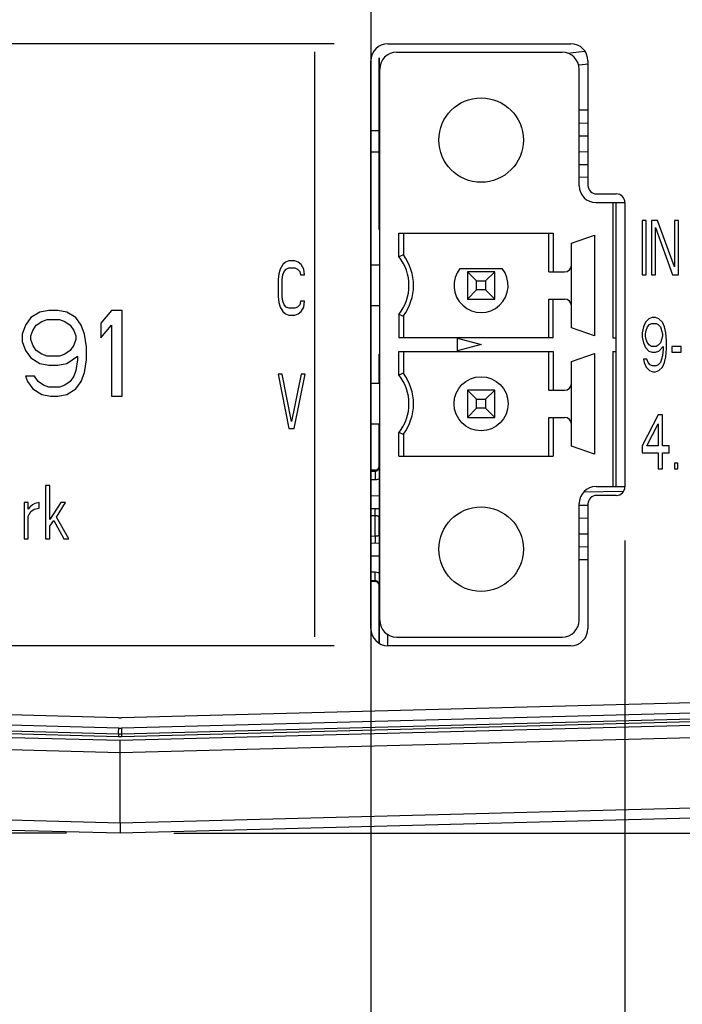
# Model space of a CAD drawing. Header units: inches. Extents: x 0 to 34, y 0 to 22.
# Tile 11 of 50: x 6.157 to 6.929, y 9.747 to 10.893. Entities that reach past the tile are written whole.
import ezdxf

# ---------------------------------------------------------------- set-up
doc = ezdxf.new("R2010")
doc.units = ezdxf.units.IN
doc.header["$LTSCALE"] = 1.87
doc.header["$MEASUREMENT"] = 0
doc.layers.get('0').update_dxf_attribs({"linetype": 'CONTINUOUS'})
doc.layers.add('02___PRT_ALL_AXES', color=7, linetype='CONTINUOUS')
doc.layers.add('DIMENSIONS', color=7, linetype='CONTINUOUS')
doc.styles.get("Standard").update_dxf_attribs({"font": 'txt', "width": 0.8})
doc.dimstyles.new('DIMSTYLE_1', dxfattribs={"dimtxt": 0.125, "dimasz": 0.1875, "dimexe": 0.18, "dimexo": 0.0625, "dimgap": 0.09, "dimtad": 0, "dimtih": 1, "dimtoh": 1, "dimdec": 3, "dimzin": 4, "dimdsep": 46, "dimtxsty": 'STANDARD', "dimblk": '_FILLED', "dimblk1": '_FILLED', "dimblk2": '_FILLED', "dimcen": 0.09, "dimadec": 0, "dimazin": 0, "dimtp": 0.01, "dimtm": 0.01, "dimtfac": 1, "dimtdec": 3, "dimtofl": 0, "dimtmove": 0, "dimatfit": 3, "dimldrblk": '_FILLED', "dimfxl": 1, "dimtolj": 1, "dimtzin": 4, "dimarcsym": 0})

# ---------------------------------------------------------------- blocks, each defined once
blk = doc.blocks.new('_FILLED')
at = {"color": 0, "linetype": 'BYBLOCK'}
blk.add_solid([(0, 0), (-1, 0.1667), (-1, -0.1667)], dxfattribs=at)
blk = doc.blocks.new('*D0')
at = {"layer": 'DIMENSIONS', "color": 2, "linetype": 'CONTINUOUS'}
for p, q in [((6.3515, 13.4114), (10.5836, 13.4114)), ((10.4586, 13.4114), (10.4586, 11.6375)), ((10.4586, 9.946), (10.4586, 11.3875)), ((6.3365, 9.946), (10.5836, 9.946))]:
    blk.add_line(p, q, dxfattribs=at)
at = {"layer": 'DIMENSIONS', "color": 2, "linetype": 'CONTINUOUS', "xscale": 0.1875, "yscale": 0.1875, "zscale": 0.1875}
for p, rotation in [((10.4586, 13.4114), 90), ((10.4586, 9.946), 270)]:
    blk.add_blockref('_FILLED', p, dxfattribs=dict(at, rotation=rotation))
at = {"layer": 'DIMENSIONS', "color": 2, "linetype": 'CONTINUOUS', "width": 0.8}
for s, p in [('[', (10.4211, 11.45)), (']', (11.0211, 11.45)), ('3.465', (9.7961, 11.45)), ('88.02', (10.5211, 11.45))]:
    blk.add_text(s, height=0.125, dxfattribs=at).set_placement(p)
blk = doc.blocks.new('*D1')
at = {"layer": 'DIMENSIONS', "color": 2, "linetype": 'CONTINUOUS'}
for p, q in [((5.0894, 10.02), (5.0894, 7.2187)), ((7.4586, 10.02), (7.4586, 7.2187)), ((5.0894, 7.3437), (5.549, 7.3437)), ((7.4586, 7.3437), (6.999, 7.3437))]:
    blk.add_line(p, q, dxfattribs=at)
at = {"layer": 'DIMENSIONS', "color": 2, "linetype": 'CONTINUOUS', "xscale": 0.1875, "yscale": 0.1875, "zscale": 0.1875, "rotation": 180}
blk.add_blockref('_FILLED', (5.0894, 7.3437), dxfattribs=at)
at = {"layer": 'DIMENSIONS', "color": 2, "linetype": 'CONTINUOUS', "xscale": 0.1875, "yscale": 0.1875, "zscale": 0.1875}
blk.add_blockref('_FILLED', (7.4586, 7.3437), dxfattribs=at)
at = {"layer": 'DIMENSIONS', "color": 2, "linetype": 'CONTINUOUS', "width": 0.8}
for s, p in [('2.369', (5.6115, 7.2812)), ('[', (6.2365, 7.2812)), ('60.18', (6.3365, 7.2812)), (']', (6.8365, 7.2812))]:
    blk.add_text(s, height=0.125, dxfattribs=at).set_placement(p)
blk = doc.blocks.new('*D2')
at = {"layer": 'DIMENSIONS', "color": 2, "linetype": 'CONTINUOUS'}
for p, q in [((8.2086, 10.9034), (8.2086, 11.2634)), ((7.1885, 10.9034), (8.3336, 10.9034)), ((6.3365, 9.946), (8.3336, 9.946)), ((8.2086, 9.946), (8.2086, 9.6537)), ((8.2086, 9.6537), (8.3261, 9.6537))]:
    blk.add_line(p, q, dxfattribs=at)
at = {"layer": 'DIMENSIONS', "color": 2, "linetype": 'CONTINUOUS', "xscale": 0.1875, "yscale": 0.1875, "zscale": 0.1875}
for p, rotation in [((8.2086, 10.9034), 270), ((8.2086, 9.946), 90)]:
    blk.add_blockref('_FILLED', p, dxfattribs=dict(at, rotation=rotation))
at = {"layer": 'DIMENSIONS', "color": 2, "linetype": 'CONTINUOUS', "width": 0.8}
for s, p in [('[', (8.9136, 9.5912)), (']', (9.5136, 9.5912)), ('.957', (8.3886, 9.5912)), ('24.32', (9.0136, 9.5912))]:
    blk.add_text(s, height=0.125, dxfattribs=at).set_placement(p)
blk = doc.blocks.new('*D4')
at = {"layer": 'DIMENSIONS', "color": 2, "linetype": 'CONTINUOUS'}
for p, q in [((3.5894, 10.1644), (3.5894, 10.5244)), ((6.5235, 10.1644), (3.4644, 10.1644)), ((6.2115, 9.946), (3.4644, 9.946)), ((3.5894, 9.946), (3.5894, 9.5942)), ((3.5894, 9.5942), (3.4493, 9.5942))]:
    blk.add_line(p, q, dxfattribs=at)
at = {"layer": 'DIMENSIONS', "color": 2, "linetype": 'CONTINUOUS', "xscale": 0.1875, "yscale": 0.1875, "zscale": 0.1875}
for p, rotation in [((3.5894, 10.1644), 270), ((3.5894, 9.946), 90)]:
    blk.add_blockref('_FILLED', p, dxfattribs=dict(at, rotation=rotation))
at = {"layer": 'DIMENSIONS', "color": 2, "linetype": 'CONTINUOUS', "width": 0.8}
for s, p in [('[', (2.7868, 9.5317)), (']', (3.2868, 9.5317)), ('.218', (2.2618, 9.5317)), ('5.55', (2.8868, 9.5317))]:
    blk.add_text(s, height=0.125, dxfattribs=at).set_placement(p)
blk = doc.blocks.new('*D5')
at = {"layer": 'DIMENSIONS', "color": 2, "linetype": 'CONTINUOUS'}
for p, q in [((4.3394, 10.8654), (4.3394, 11.2254)), ((6.5235, 10.8654), (4.2144, 10.8654)), ((6.5235, 10.1644), (4.2144, 10.1644)), ((4.3394, 10.1644), (4.3394, 9.8044))]:
    blk.add_line(p, q, dxfattribs=at)
at = {"layer": 'DIMENSIONS', "color": 2, "linetype": 'CONTINUOUS', "xscale": 0.1875, "yscale": 0.1875, "zscale": 0.1875}
for p, rotation in [((4.3394, 10.8654), 270), ((4.3394, 10.1644), 90)]:
    blk.add_blockref('_FILLED', p, dxfattribs=dict(at, rotation=rotation))
at = {"layer": 'DIMENSIONS', "color": 2, "linetype": 'CONTINUOUS', "width": 0.8}
for s, p in [('[', (4.2519, 10.4066)), (']', (4.8519, 10.4066)), ('.701', (3.7269, 10.4066)), ('17.81', (4.3519, 10.4066))]:
    blk.add_text(s, height=0.125, dxfattribs=at).set_placement(p)
blk = doc.blocks.new('*D6')
at = {"layer": 'DIMENSIONS', "color": 2, "linetype": 'CONTINUOUS'}
for p, q in [((6.566, 11.9414), (6.566, 8.7187)), ((6.862, 10.2869), (6.862, 8.7187)), ((6.566, 8.8437), (6.2882, 8.8437)), ((6.862, 8.8437), (7.222, 8.8437))]:
    blk.add_line(p, q, dxfattribs=at)
at = {"layer": 'DIMENSIONS', "color": 2, "linetype": 'CONTINUOUS', "xscale": 0.1875, "yscale": 0.1875, "zscale": 0.1875}
blk.add_blockref('_FILLED', (6.566, 8.8437), dxfattribs=at)
at = {"layer": 'DIMENSIONS', "color": 2, "linetype": 'CONTINUOUS', "xscale": 0.1875, "yscale": 0.1875, "zscale": 0.1875, "rotation": 180}
blk.add_blockref('_FILLED', (6.862, 8.8437), dxfattribs=at)
at = {"layer": 'DIMENSIONS', "color": 2, "linetype": 'CONTINUOUS', "width": 0.8}
for s, p in [('[', (5.6257, 8.7812)), (']', (6.1257, 8.7812)), ('.296', (5.1007, 8.7812)), ('7.52', (5.7257, 8.7812))]:
    blk.add_text(s, height=0.125, dxfattribs=at).set_placement(p)
blk = doc.blocks.new('*D7')
at = {"layer": 'DIMENSIONS', "color": 2, "linetype": 'CONTINUOUS'}
for p, q in [((6.566, 11.4959), (6.566, 7.9687)), ((5.0894, 10.5851), (5.0894, 7.9687)), ((5.0894, 8.0937), (4.7294, 8.0937)), ((6.566, 8.0937), (6.926, 8.0937))]:
    blk.add_line(p, q, dxfattribs=at)
at = {"layer": 'DIMENSIONS', "color": 2, "linetype": 'CONTINUOUS', "xscale": 0.1875, "yscale": 0.1875, "zscale": 0.1875}
blk.add_blockref('_FILLED', (5.0894, 8.0937), dxfattribs=at)
at = {"layer": 'DIMENSIONS', "color": 2, "linetype": 'CONTINUOUS', "xscale": 0.1875, "yscale": 0.1875, "zscale": 0.1875, "rotation": 180}
blk.add_blockref('_FILLED', (6.566, 8.0937), dxfattribs=at)
at = {"layer": 'DIMENSIONS', "color": 2, "linetype": 'CONTINUOUS', "width": 0.8}
for s, p in [('[', (5.7902, 8.0312)), (']', (6.3902, 8.0312)), ('1.477', (5.1652, 8.0312)), ('37.51', (5.8902, 8.0312))]:
    blk.add_text(s, height=0.125, dxfattribs=at).set_placement(p)

msp = doc.modelspace()

# ---------------------------------------------------------------- linework, layer by layer
at = {"color": 7, "linetype": 'CONTINUOUS'}
for p, q in [((6.586, 10.8654), (6.799, 10.8654)), ((6.5961, 10.8555), (6.789, 10.8555)), ((6.795, 10.8545), (6.8151, 10.8566)), ((6.566, 10.1844), (6.566, 10.8454)), ((6.5764, 10.1941), (6.5764, 10.8358)), ((6.8082, 10.8408), (6.8194, 10.842)), ((6.8087, 10.7), (6.8087, 10.8358)), ((6.819, 10.8454), (6.819, 10.7004)), ((6.5759, 10.6753), (6.5759, 10.8225)), ((6.5759, 10.8175), (6.5764, 10.8175)), ((6.5759, 10.784), (6.5764, 10.784)), ((6.819, 10.7881), (6.8087, 10.7879)), ((6.8087, 10.7729), (6.819, 10.7731)), ((6.566, 10.7645), (6.576, 10.7644)), ((6.8087, 10.758), (6.819, 10.7581)), ((6.5759, 10.754), (6.5764, 10.754)), ((6.5759, 10.7437), (6.5764, 10.7437)), ((6.566, 10.7395), (6.5759, 10.7394)), ((6.8087, 10.7398), (6.819, 10.7396)), ((6.8087, 10.7248), (6.819, 10.7246)), ((6.5759, 10.7137), (6.5764, 10.7137)), ((6.8192, 10.7096), (6.8087, 10.7098)), ((6.829, 10.6904), (6.852, 10.6904)), ((6.5759, 10.6803), (6.5764, 10.6803)), ((6.8284, 10.6803), (6.8619, 10.6803)), ((6.8481, 10.6803), (6.8481, 10.5228)), ((6.852, 10.3496), (6.852, 10.6803)), ((6.862, 10.6804), (6.862, 10.3494)), ((6.8867, 10.6594), (6.882, 10.6594)), ((6.882, 10.6594), (6.882, 10.5964)), ((6.8867, 10.5964), (6.8867, 10.6594)), ((6.9001, 10.6594), (6.893, 10.6594)), ((6.893, 10.6594), (6.893, 10.5964)), ((6.9198, 10.6057), (6.9001, 10.6594)), ((6.9245, 10.6594), (6.9198, 10.6594)), ((6.9198, 10.6594), (6.9198, 10.6057)), ((6.9245, 10.5964), (6.9245, 10.6594)), ((6.5987, 10.6449), (6.7786, 10.6449)), ((6.5987, 10.6175), (6.5987, 10.6449)), ((6.604, 10.6449), (6.604, 10.6193)), ((6.7733, 10.5996), (6.7733, 10.6449)), ((6.7786, 10.6449), (6.7786, 10.5996)), ((6.7997, 10.6333), (6.8264, 10.6425)), ((6.8264, 10.6425), (6.8264, 10.5252)), ((6.8978, 10.6513), (6.9174, 10.5964)), ((6.8978, 10.5964), (6.8978, 10.6513)), ((6.7997, 10.5345), (6.7997, 10.6333)), ((6.4635, 10.6083), (6.4604, 10.603)), ((6.4667, 10.611), (6.4635, 10.6083)), ((6.4706, 10.6124), (6.4667, 10.611)), ((6.4777, 10.6124), (6.4706, 10.6124)), ((6.4816, 10.611), (6.4777, 10.6124)), ((6.4848, 10.6083), (6.4816, 10.611)), ((6.4879, 10.603), (6.4848, 10.6083)), ((6.5764, 10.6075), (6.566, 10.6075)), ((6.4588, 10.5976), (6.458, 10.5909)), ((6.4604, 10.603), (6.4588, 10.5976)), ((6.4627, 10.5909), (6.4635, 10.5963)), ((6.4635, 10.5963), (6.4651, 10.6003)), ((6.4651, 10.6003), (6.4675, 10.603)), ((6.4675, 10.603), (6.4706, 10.6043)), ((6.4706, 10.6043), (6.4777, 10.6043)), ((6.4777, 10.6043), (6.4808, 10.603)), ((6.4808, 10.603), (6.4832, 10.6003)), ((6.4832, 10.6003), (6.484, 10.5963)), ((6.484, 10.5963), (6.4887, 10.5963)), ((6.4887, 10.5963), (6.4879, 10.603)), ((6.67, 10.6036), (6.7191, 10.6036)), ((6.7103, 10.5996), (6.6788, 10.5996)), ((6.6893, 10.5891), (6.6788, 10.5996)), ((6.6788, 10.5996), (6.6788, 10.5681)), ((6.7103, 10.5996), (6.6997, 10.5891)), ((6.7103, 10.5681), (6.7103, 10.5996)), ((6.7733, 10.5996), (6.7918, 10.5996)), ((6.882, 10.5964), (6.8867, 10.5964)), ((6.893, 10.5964), (6.8978, 10.5964)), ((6.9174, 10.5964), (6.9245, 10.5964)), ((6.458, 10.5909), (6.458, 10.5708)), ((6.4627, 10.5708), (6.4627, 10.5909)), ((6.6893, 10.5891), (6.6997, 10.5891)), ((6.6893, 10.5787), (6.6893, 10.5891)), ((6.6997, 10.5891), (6.6997, 10.5787)), ((6.6788, 10.5681), (6.6893, 10.5787)), ((6.6997, 10.5787), (6.6893, 10.5787)), ((6.6997, 10.5787), (6.7103, 10.5681)), ((6.458, 10.5708), (6.4588, 10.5641)), ((6.4588, 10.5641), (6.4604, 10.5587)), ((6.4635, 10.5655), (6.4627, 10.5708)), ((6.4651, 10.5614), (6.4635, 10.5655)), ((6.4675, 10.5587), (6.4651, 10.5614)), ((6.4832, 10.5614), (6.4808, 10.5587)), ((6.484, 10.5655), (6.4832, 10.5614)), ((6.4887, 10.5655), (6.484, 10.5655)), ((6.4879, 10.5587), (6.4887, 10.5655)), ((6.5764, 10.5602), (6.566, 10.5602)), ((6.6788, 10.5681), (6.7103, 10.5681)), ((6.7733, 10.5681), (6.7918, 10.5681)), ((6.7733, 10.5228), (6.7733, 10.5681)), ((6.7786, 10.5228), (6.7786, 10.5681)), ((6.1806, 10.5527), (6.1702, 10.5464)), ((6.191, 10.5549), (6.1806, 10.5527)), ((6.2014, 10.5549), (6.191, 10.5549)), ((6.2118, 10.5527), (6.2014, 10.5549)), ((6.2223, 10.5464), (6.2118, 10.5527)), ((6.2639, 10.5549), (6.2514, 10.54)), ((6.2764, 10.5549), (6.2639, 10.5549)), ((6.2764, 10.4549), (6.2764, 10.5549)), ((6.4604, 10.5587), (6.4635, 10.5534)), ((6.4635, 10.5534), (6.4667, 10.5507)), ((6.4667, 10.5507), (6.4706, 10.5494)), ((6.4706, 10.5574), (6.4675, 10.5587)), ((6.4777, 10.5574), (6.4706, 10.5574)), ((6.4706, 10.5494), (6.4777, 10.5494)), ((6.4808, 10.5587), (6.4777, 10.5574)), ((6.4777, 10.5494), (6.4816, 10.5507)), ((6.4816, 10.5507), (6.4848, 10.5534)), ((6.4848, 10.5534), (6.4879, 10.5587)), ((6.5987, 10.5502), (6.5987, 10.5228)), ((6.604, 10.5484), (6.604, 10.5228)), ((6.1639, 10.5378), (6.1598, 10.5272)), ((6.1702, 10.5464), (6.1639, 10.5378)), ((6.1723, 10.5315), (6.1764, 10.5378)), ((6.1764, 10.5378), (6.1827, 10.5421)), ((6.1827, 10.5421), (6.1889, 10.5442)), ((6.1889, 10.5442), (6.2035, 10.5442)), ((6.2035, 10.5442), (6.2098, 10.5421)), ((6.2098, 10.5421), (6.216, 10.5378)), ((6.216, 10.5378), (6.2202, 10.5315)), ((6.2285, 10.5378), (6.2223, 10.5464)), ((6.2327, 10.5272), (6.2285, 10.5378)), ((6.2514, 10.54), (6.2514, 10.523)), ((6.2514, 10.523), (6.2639, 10.5378)), ((6.2639, 10.5378), (6.2639, 10.4549)), ((6.8859, 10.541), (6.8836, 10.5356)), ((6.8899, 10.545), (6.8859, 10.541)), ((6.8883, 10.5356), (6.8907, 10.5383)), ((6.8938, 10.5464), (6.8899, 10.545)), ((6.8907, 10.5383), (6.893, 10.5397)), ((6.893, 10.5397), (6.8985, 10.5397)), ((6.8978, 10.5464), (6.8938, 10.5464)), ((6.9017, 10.545), (6.8978, 10.5464)), ((6.8985, 10.5397), (6.9009, 10.5383)), ((6.9009, 10.5383), (6.9033, 10.5356)), ((6.9056, 10.541), (6.9017, 10.545)), ((6.908, 10.5356), (6.9056, 10.541)), ((6.1598, 10.5272), (6.1598, 10.5187)), ((6.1702, 10.5251), (6.1723, 10.5315)), ((6.2202, 10.5315), (6.2223, 10.5251)), ((6.2348, 10.5123), (6.2327, 10.5272)), ((6.8264, 10.5252), (6.7997, 10.5345)), ((6.8836, 10.5356), (6.882, 10.5289)), ((6.882, 10.5289), (6.882, 10.5236)), ((6.8859, 10.5276), (6.8867, 10.5316)), ((6.8859, 10.5249), (6.8859, 10.5276)), ((6.8867, 10.5316), (6.8883, 10.5356)), ((6.9033, 10.5356), (6.9048, 10.5316)), ((6.9048, 10.5316), (6.9056, 10.5276)), ((6.9056, 10.5276), (6.9056, 10.5249)), ((6.9096, 10.5289), (6.908, 10.5356)), ((6.9104, 10.5196), (6.9096, 10.5289)), ((6.1598, 10.5187), (6.1639, 10.5081)), ((6.1702, 10.5208), (6.1702, 10.5251)), ((6.1723, 10.5144), (6.1702, 10.5208)), ((6.1764, 10.5081), (6.1723, 10.5144)), ((6.2202, 10.5144), (6.216, 10.5081)), ((6.2223, 10.5208), (6.2202, 10.5144)), ((6.2223, 10.5251), (6.2223, 10.5208)), ((6.7786, 10.5228), (6.5987, 10.5228)), ((6.667, 10.5224), (6.6945, 10.515)), ((6.667, 10.5076), (6.667, 10.5224)), ((6.6945, 10.515), (6.667, 10.5076)), ((6.8481, 10.5228), (6.852, 10.5228)), ((6.882, 10.5236), (6.8836, 10.5169)), ((6.8836, 10.5169), (6.8859, 10.5115)), ((6.8867, 10.5209), (6.8859, 10.5249)), ((6.8883, 10.5169), (6.8867, 10.5209)), ((6.8907, 10.5142), (6.8883, 10.5169)), ((6.893, 10.5129), (6.8907, 10.5142)), ((6.9009, 10.5142), (6.8985, 10.5129)), ((6.9033, 10.5169), (6.9009, 10.5142)), ((6.9048, 10.5209), (6.9033, 10.5169)), ((6.9056, 10.5249), (6.9048, 10.5209)), ((6.9104, 10.5102), (6.9104, 10.5196)), ((6.1639, 10.5081), (6.1702, 10.4995)), ((6.1827, 10.5038), (6.1764, 10.5081)), ((6.1889, 10.5017), (6.1827, 10.5038)), ((6.2098, 10.5038), (6.2035, 10.5017)), ((6.216, 10.5081), (6.2098, 10.5038)), ((6.2348, 10.4974), (6.2348, 10.5123)), ((6.5987, 10.5071), (6.7786, 10.5071)), ((6.5987, 10.4797), (6.5987, 10.5071)), ((6.604, 10.5071), (6.604, 10.4815)), ((6.7733, 10.4618), (6.7733, 10.5071)), ((6.7786, 10.5071), (6.7786, 10.4618)), ((6.7997, 10.4955), (6.8264, 10.5047)), ((6.8264, 10.5047), (6.8264, 10.3874)), ((6.8481, 10.5071), (6.852, 10.5071)), ((6.8481, 10.5071), (6.8481, 10.3496)), ((6.8859, 10.5115), (6.8899, 10.5075)), ((6.8899, 10.5075), (6.8938, 10.5062)), ((6.8985, 10.5129), (6.893, 10.5129)), ((6.8938, 10.5062), (6.8978, 10.5062)), ((6.8978, 10.5062), (6.9017, 10.5075)), ((6.9017, 10.5075), (6.9064, 10.5129)), ((6.9064, 10.5102), (6.9056, 10.5021)), ((6.9064, 10.5129), (6.9064, 10.5102)), ((6.9096, 10.5008), (6.9104, 10.5102)), ((6.9277, 10.5129), (6.9167, 10.5129)), ((6.9167, 10.5129), (6.9167, 10.5062)), ((6.9167, 10.5062), (6.9277, 10.5062)), ((6.9277, 10.5062), (6.9277, 10.5129)), ((6.1702, 10.4995), (6.1806, 10.4932)), ((6.1806, 10.4932), (6.191, 10.491)), ((6.2035, 10.5017), (6.1889, 10.5017)), ((6.2014, 10.491), (6.2118, 10.4932)), ((6.2118, 10.4932), (6.2243, 10.5017)), ((6.2243, 10.4974), (6.2223, 10.4847)), ((6.2243, 10.5017), (6.2243, 10.4974)), ((6.2327, 10.4825), (6.2348, 10.4974)), ((6.7997, 10.3967), (6.7997, 10.4955)), ((6.8875, 10.4981), (6.8836, 10.4981)), ((6.8836, 10.4981), (6.8844, 10.4941)), ((6.8844, 10.4941), (6.8867, 10.4887)), ((6.8891, 10.4941), (6.8875, 10.4981)), ((6.8915, 10.4914), (6.8891, 10.4941)), ((6.8938, 10.4901), (6.8915, 10.4914)), ((6.9009, 10.4914), (6.8985, 10.4901)), ((6.9033, 10.4941), (6.9009, 10.4914)), ((6.9048, 10.4981), (6.9033, 10.4941)), ((6.9056, 10.5021), (6.9048, 10.4981)), ((6.9056, 10.4887), (6.908, 10.4941)), ((6.908, 10.4941), (6.9096, 10.5008)), ((6.191, 10.491), (6.2014, 10.491)), ((6.2223, 10.4847), (6.2202, 10.4783)), ((6.2285, 10.4719), (6.2327, 10.4825)), ((6.4627, 10.4804), (6.458, 10.4804)), ((6.458, 10.4804), (6.4706, 10.4174)), ((6.4738, 10.4254), (6.4627, 10.4804)), ((6.4848, 10.4804), (6.4738, 10.4254)), ((6.4769, 10.4174), (6.4895, 10.4804)), ((6.4895, 10.4804), (6.4848, 10.4804)), ((6.5759, 10.4697), (6.5759, 10.4899)), ((6.5759, 10.4848), (6.5764, 10.4848)), ((6.8867, 10.4887), (6.8907, 10.4847)), ((6.8907, 10.4847), (6.8946, 10.4834)), ((6.8985, 10.4901), (6.8938, 10.4901)), ((6.8946, 10.4834), (6.8978, 10.4834)), ((6.8978, 10.4834), (6.9017, 10.4847)), ((6.9017, 10.4847), (6.9056, 10.4887)), ((6.1743, 10.4783), (6.1639, 10.4783)), ((6.1639, 10.4783), (6.166, 10.4719)), ((6.166, 10.4719), (6.1723, 10.4634)), ((6.1785, 10.4719), (6.1743, 10.4783)), ((6.1848, 10.4676), (6.1785, 10.4719)), ((6.216, 10.4719), (6.2098, 10.4676)), ((6.2202, 10.4783), (6.216, 10.4719)), ((6.2223, 10.4634), (6.2285, 10.4719)), ((6.5764, 10.4697), (6.566, 10.4697)), ((6.1723, 10.4634), (6.1827, 10.457)), ((6.1827, 10.457), (6.1931, 10.4549)), ((6.191, 10.4655), (6.1848, 10.4676)), ((6.2035, 10.4655), (6.191, 10.4655)), ((6.2014, 10.4549), (6.2118, 10.457)), ((6.2098, 10.4676), (6.2035, 10.4655)), ((6.2118, 10.457), (6.2223, 10.4634)), ((6.7103, 10.4618), (6.6788, 10.4618)), ((6.6893, 10.4513), (6.6788, 10.4618)), ((6.6788, 10.4618), (6.6788, 10.4303)), ((6.7103, 10.4618), (6.6997, 10.4513)), ((6.7103, 10.4303), (6.7103, 10.4618)), ((6.7733, 10.4618), (6.7918, 10.4618)), ((6.1931, 10.4549), (6.2014, 10.4549)), ((6.2639, 10.4549), (6.2764, 10.4549)), ((6.6893, 10.4513), (6.6997, 10.4513)), ((6.6893, 10.4409), (6.6893, 10.4513)), ((6.6997, 10.4513), (6.6997, 10.4409)), ((6.6788, 10.4303), (6.6893, 10.4409)), ((6.6997, 10.4409), (6.6893, 10.4409)), ((6.6997, 10.4409), (6.7103, 10.4303)), ((6.5764, 10.4224), (6.566, 10.4224)), ((6.5759, 10.373), (6.5759, 10.4224)), ((6.6788, 10.4303), (6.7103, 10.4303)), ((6.7733, 10.4303), (6.7918, 10.4303)), ((6.7733, 10.385), (6.7733, 10.4303)), ((6.7786, 10.4303), (6.7786, 10.385)), ((6.9009, 10.4334), (6.882, 10.3972)), ((6.8875, 10.3972), (6.9009, 10.4226)), ((6.9056, 10.4334), (6.9009, 10.4334)), ((6.9009, 10.4226), (6.9009, 10.3972)), ((6.9056, 10.3972), (6.9056, 10.4334)), ((6.4706, 10.4174), (6.4769, 10.4174)), ((6.5987, 10.385), (6.5987, 10.4124)), ((6.604, 10.4106), (6.604, 10.385)), ((6.8264, 10.3874), (6.7997, 10.3967)), ((6.882, 10.3972), (6.882, 10.3891)), ((6.882, 10.3891), (6.9009, 10.3891)), ((6.9009, 10.3972), (6.8875, 10.3972)), ((6.9009, 10.3891), (6.9009, 10.3704)), ((6.9135, 10.3972), (6.9056, 10.3972)), ((6.9056, 10.3891), (6.9135, 10.3891)), ((6.9056, 10.3704), (6.9056, 10.3891)), ((6.9135, 10.3891), (6.9135, 10.3972)), ((6.5987, 10.385), (6.7786, 10.385)), ((6.9237, 10.3771), (6.9198, 10.3771)), ((6.9198, 10.3771), (6.9198, 10.3704)), ((6.9237, 10.3704), (6.9237, 10.3771)), ((6.571, 10.3688), (6.566, 10.3687)), ((6.566, 10.3676), (6.571, 10.3677)), ((6.571, 10.3677), (6.571, 10.3688)), ((6.5759, 10.373), (6.5764, 10.373)), ((6.9009, 10.3704), (6.9056, 10.3704)), ((6.9198, 10.3704), (6.9237, 10.3704)), ((6.1922, 10.3509), (6.1873, 10.3509)), ((6.1873, 10.3509), (6.1873, 10.2889)), ((6.1922, 10.3113), (6.1922, 10.3509)), ((6.8601, 10.3438), (6.8138, 10.343)), ((6.8284, 10.3496), (6.8619, 10.3496)), ((6.167, 10.3311), (6.1621, 10.3311)), ((6.1621, 10.3311), (6.1621, 10.2889)), ((6.167, 10.3232), (6.167, 10.3311)), ((6.1796, 10.3311), (6.1747, 10.3298)), ((6.1796, 10.3245), (6.1796, 10.3311)), ((6.2048, 10.3311), (6.1922, 10.3113)), ((6.1999, 10.3139), (6.2106, 10.3311)), ((6.2106, 10.3311), (6.2048, 10.3311)), ((6.5764, 10.3389), (6.566, 10.3387)), ((6.852, 10.3394), (6.829, 10.3394)), ((6.1689, 10.3258), (6.167, 10.3232)), ((6.167, 10.3152), (6.1699, 10.3205)), ((6.1718, 10.3284), (6.1689, 10.3258)), ((6.1699, 10.3205), (6.1738, 10.3232)), ((6.1747, 10.3298), (6.1718, 10.3284)), ((6.1738, 10.3232), (6.1796, 10.3245)), ((6.5764, 10.3239), (6.566, 10.3237)), ((6.8087, 10.1941), (6.8087, 10.3299)), ((6.8087, 10.3279), (6.819, 10.3281)), ((6.819, 10.3294), (6.819, 10.1844)), ((6.167, 10.2889), (6.167, 10.3152)), ((6.1922, 10.3034), (6.197, 10.31)), ((6.197, 10.31), (6.2086, 10.2889)), ((6.2144, 10.2889), (6.1999, 10.3139)), ((6.571, 10.3156), (6.566, 10.3155)), ((6.571, 10.2921), (6.571, 10.3156)), ((6.5759, 10.2937), (6.5759, 10.314)), ((6.5759, 10.309), (6.5764, 10.309)), ((6.8087, 10.3129), (6.819, 10.3131)), ((6.1922, 10.2889), (6.1922, 10.3034)), ((6.5759, 10.2987), (6.5764, 10.2987)), ((6.1621, 10.2889), (6.167, 10.2889)), ((6.1873, 10.2889), (6.1922, 10.2889)), ((6.2086, 10.2889), (6.2144, 10.2889)), ((6.566, 10.2922), (6.571, 10.2921)), ((6.8087, 10.2948), (6.819, 10.2946)), ((6.566, 10.284), (6.5764, 10.2839)), ((6.8087, 10.2798), (6.819, 10.2796)), ((6.566, 10.269), (6.5764, 10.2689)), ((6.8087, 10.2648), (6.819, 10.2646)), ((6.571, 10.24), (6.566, 10.2401)), ((6.571, 10.239), (6.566, 10.239)), ((6.571, 10.239), (6.571, 10.24)), ((6.5759, 10.2347), (6.5764, 10.2347)), ((6.5759, 10.1671), (6.5759, 10.2347)), ((6.5858, 10.1644), (6.5858, 10.1774)), ((6.5961, 10.1744), (6.789, 10.1744)), ((6.799, 10.1644), (6.586, 10.1644)), ((6.2722, 10.0804), (5.2657, 10.1068)), ((7.2823, 10.1068), (6.2758, 10.0804)), ((6.2724, 10.0685), (5.262, 10.0952)), ((7.2237, 10.0931), (6.2757, 10.0685)), ((5.2394, 10.0814), (6.274, 10.0543)), ((5.2588, 10.0854), (6.2722, 10.0588)), ((6.2722, 10.0615), (5.2618, 10.0882)), ((6.274, 10.0543), (7.2886, 10.0808)), ((7.2209, 10.0861), (6.2758, 10.0615)), ((6.2758, 10.0588), (7.2886, 10.0853)), ((5.2392, 10.0672), (6.274, 10.0401)), ((6.2722, 10.0615), (6.2722, 10.0588)), ((6.274, 10.0401), (7.2886, 10.0667)), ((6.2758, 10.0615), (6.2758, 10.0588)), ((6.274, 9.9577), (6.274, 10.0401)), ((6.274, 9.9577), (5.237, 9.9848)), ((7.2886, 9.9842), (6.274, 9.9577)), ((6.274, 9.946), (5.203, 9.974)), ((7.2886, 9.9725), (6.274, 9.946))]:
    msp.add_line(p, q, dxfattribs=at)
for centre, radius in [((6.6945, 10.7532), 0.0492), ((6.6945, 10.4461), 0.0315), ((6.6945, 10.2768), 0.0492)]:
    msp.add_circle(centre, radius, dxfattribs=at)
for centre, radius, start, end in [((6.586, 10.8454), 0.02, 90, 180), ((6.799, 10.8454), 0.02, 0, 90), ((6.5961, 10.8358), 0.0197, 90, 180), ((6.789, 10.8358), 0.0197, 0, 90), ((6.5859, 10.8225), 0.01, 168.0395, 180), ((6.5859, 10.759), 0.01, 168.6892, 180.0051), ((6.5859, 10.7387), 0.01, 180, 191.3162), ((6.8284, 10.7), 0.0197, 180, 270), ((6.829, 10.7004), 0.01, 180, 270), ((6.852, 10.6804), 0.01, 0, 90), ((6.5859, 10.6753), 0.01, 180, 191.9605), ((6.5567, 10.5839), 0.0538, 321.2958, 38.7042), ((6.5567, 10.5839), 0.0591, 323.1301, 36.8699), ((6.7918, 10.6075), 0.00787, 270, 360), ((6.6945, 10.5839), 0.0315, 141.3178, 38.6822), ((6.7918, 10.5602), 0.00787, 0, 90), ((6.5859, 10.4899), 0.01, 168.0395, 180), ((6.5567, 10.4461), 0.0538, 321.2958, 38.7042), ((6.5567, 10.4461), 0.0591, 323.1301, 36.8699), ((6.7918, 10.4697), 0.00787, 270, 360), ((6.7918, 10.4224), 0.00787, 0, 90), ((6.5709, 10.3738), 0.005, 271, 330.3333), ((6.8284, 10.3299), 0.0197, 90, 180), ((6.852, 10.3494), 0.01, 270, 360), ((6.829, 10.3294), 0.01, 90, 180), ((6.5859, 10.314), 0.01, 168.6838, 180), ((6.5859, 10.2937), 0.01, 180, 191.3162), ((6.5709, 10.234), 0.005, 29.6667, 89), ((6.5961, 10.1941), 0.0197, 180, 270), ((6.789, 10.1941), 0.0197, 270, 360), ((6.586, 10.1844), 0.02, 180, 270), ((6.799, 10.1844), 0.02, 270, 360), ((6.274, 10.1504), 0.07, 268.5, 271.5)]:
    msp.add_arc(centre, radius, start, end, dxfattribs=at)
for points, knots in [([(6.604, 10.6193), (6.6034, 10.6191), (6.6022, 10.6187), (6.6005, 10.6181), (6.5993, 10.6177), (6.5987, 10.6175)], [0, 0, 0, 0, 0.335977, 0.66931, 1, 1, 1, 1]), ([(6.5987, 10.5502), (6.5993, 10.55), (6.6005, 10.5496), (6.6022, 10.549), (6.6034, 10.5486), (6.604, 10.5484)], [0, 0, 0, 0, 0.33069, 0.664023, 1, 1, 1, 1]), ([(6.604, 10.4815), (6.6034, 10.4813), (6.6022, 10.4809), (6.6005, 10.4803), (6.5993, 10.4799), (6.5987, 10.4797)], [0, 0, 0, 0, 0.335977, 0.66931, 1, 1, 1, 1]), ([(6.604, 10.4106), (6.6034, 10.4108), (6.6022, 10.4112), (6.6005, 10.4118), (6.5993, 10.4122), (6.5987, 10.4124)], [0, 0, 0, 0, 0.332772, 0.666103, 1, 1, 1, 1]), ([(6.571, 10.3677), (6.5713, 10.3677), (6.5718, 10.3678), (6.5725, 10.368), (6.5734, 10.3683), (6.5742, 10.3689), (6.5749, 10.3698), (6.5755, 10.3708), (6.5758, 10.3716), (6.5758, 10.372)], [0, 0, 0, 0, 0.101127, 0.214567, 0.34257, 0.48672, 0.646572, 0.819273, 1, 1, 1, 1]), ([(6.571, 10.3579), (6.5717, 10.3579), (6.5732, 10.358), (6.575, 10.3585), (6.5761, 10.3589), (6.5765, 10.359)], [0, 0, 0, 0, 0.380819, 0.806602, 1, 1, 1, 1]), ([(6.5742, 10.3153), (6.5739, 10.3153), (6.5732, 10.3155), (6.5725, 10.3156), (6.5722, 10.3156)], [0, 0, 0, 0, 0.466492, 1, 1, 1, 1]), ([(6.5759, 10.314), (6.5759, 10.3141), (6.5759, 10.3143), (6.5757, 10.3145), (6.5754, 10.3148), (6.5748, 10.315), (6.5744, 10.3152), (6.5742, 10.3153)], [0, 0, 0, 0, 0.092221, 0.217331, 0.398839, 0.656353, 1, 1, 1, 1]), ([(6.571, 10.2921), (6.5713, 10.2921), (6.5717, 10.2921), (6.5725, 10.2922), (6.5733, 10.2923), (6.5741, 10.2924), (6.5748, 10.2927), (6.5754, 10.293), (6.5758, 10.2933), (6.5759, 10.2936), (6.5759, 10.2937)], [0, 0, 0, 0, 0.130048, 0.272035, 0.423317, 0.577692, 0.724364, 0.850123, 0.944865, 1, 1, 1, 1]), ([(6.5765, 10.2487), (6.5758, 10.249), (6.5741, 10.2496), (6.5722, 10.2498), (6.571, 10.2499)], [0, 0, 0, 0, 0.370805, 1, 1, 1, 1]), ([(6.5759, 10.2347), (6.5759, 10.2349), (6.5759, 10.2354), (6.5757, 10.2362), (6.5754, 10.2371), (6.5749, 10.238), (6.5742, 10.2388), (6.5733, 10.2395), (6.5722, 10.2399), (6.5714, 10.24), (6.571, 10.24)], [0, 0, 0, 0, 0.089439, 0.189835, 0.303005, 0.428782, 0.565, 0.707903, 0.853495, 1, 1, 1, 1]), ([(6.2722, 10.0615), (6.2723, 10.0618), (6.2721, 10.0631), (6.2724, 10.0653), (6.2724, 10.0674), (6.2724, 10.0685)], [0, 0, 0, 0, 0.142596, 0.507459, 1, 1, 1, 1]), ([(6.2724, 10.0685), (6.273, 10.0685), (6.2741, 10.0685), (6.2752, 10.0685), (6.2757, 10.0685)], [0, 0, 0, 0, 0.499993, 1, 1, 1, 1]), ([(6.2757, 10.0685), (6.2757, 10.0674), (6.2758, 10.0654), (6.2757, 10.063), (6.2759, 10.0618), (6.2758, 10.0615)], [0, 0, 0, 0, 0.492574, 0.857418, 1, 1, 1, 1]), ([(6.2758, 10.0615), (6.2752, 10.0615), (6.274, 10.0615), (6.2728, 10.0615), (6.2722, 10.0615)], [0, 0, 0, 0, 0.499967, 1, 1, 1, 1]), ([(6.2722, 10.0588), (6.2726, 10.0588), (6.2734, 10.0588), (6.2746, 10.0588), (6.2754, 10.0588), (6.2758, 10.0588)], [0, 0, 0, 0, 0.333333, 0.666667, 1, 1, 1, 1]), ([(6.274, 10.0401), (6.274, 10.0415), (6.274, 10.0445), (6.274, 10.0492), (6.274, 10.0526), (6.274, 10.0543)], [0, 0, 0, 0, 0.292915, 0.633995, 1, 1, 1, 1]), ([(6.274, 9.9577), (6.274, 9.9556), (6.274, 9.9521), (6.274, 9.9482), (6.274, 9.9464), (6.274, 9.946)], [0, 0, 0, 0, 0.542616, 0.883678, 1, 1, 1, 1])]:
    msp.add_open_spline(points, degree=3, knots=knots, dxfattribs=at)
for points in [[(6.571, 10.3677), (6.571, 10.3671), (6.571, 10.3665), (6.571, 10.3659)], [(6.571, 10.3659), (6.571, 10.3647), (6.571, 10.3635), (6.571, 10.3623)], [(6.5758, 10.372), (6.5759, 10.3724), (6.5759, 10.3727), (6.5759, 10.373)], [(6.566, 10.3578), (6.5677, 10.3578), (6.5693, 10.3579), (6.571, 10.3579)], [(6.571, 10.3623), (6.571, 10.3609), (6.571, 10.3594), (6.571, 10.3579)], [(6.571, 10.3227), (6.5709, 10.3232), (6.5707, 10.3238), (6.571, 10.3238)], [(6.571, 10.3156), (6.571, 10.317), (6.5708, 10.3185), (6.571, 10.3198)], [(6.571, 10.3198), (6.5711, 10.3207), (6.5713, 10.3214), (6.571, 10.3227)], [(6.5722, 10.3156), (6.5718, 10.3156), (6.5714, 10.3156), (6.571, 10.3156)], [(6.571, 10.285), (6.5709, 10.2845), (6.5707, 10.284), (6.571, 10.284)], [(6.571, 10.2921), (6.571, 10.2907), (6.5708, 10.2892), (6.571, 10.2879)], [(6.571, 10.2879), (6.5711, 10.2871), (6.5713, 10.2864), (6.571, 10.285)], [(6.571, 10.2499), (6.5693, 10.2499), (6.5677, 10.2499), (6.566, 10.2499)], [(6.571, 10.2454), (6.571, 10.2469), (6.571, 10.2484), (6.571, 10.2499)], [(6.571, 10.2419), (6.571, 10.243), (6.571, 10.2442), (6.571, 10.2454)], [(6.571, 10.24), (6.571, 10.2406), (6.571, 10.2412), (6.571, 10.2419)]]:
    msp.add_open_spline(points, degree=3, dxfattribs=at)
at = {"layer": '02___PRT_ALL_AXES', "color": 4, "linetype": 'CONTINUOUS'}
msp.add_line((6.5009, 10.1749), (6.5009, 10.8559), dxfattribs=at)
for points in [[(6.5759, 10.8489, 0.9486), (6.5759, 10.8486, 0.959), (6.5759, 10.8469, 0.9701), (6.5759, 10.8433, 0.9814)], [(6.5759, 10.8433, 0.9157), (6.5759, 10.8465, 0.9256), (6.5759, 10.8485, 0.9367), (6.5759, 10.8489, 0.9486)], [(6.5759, 10.8433, 0.9814), (6.5759, 10.8416, 0.986), (6.5759, 10.8394, 0.9912), (6.5759, 10.8365, 0.9967)], [(6.5759, 10.8365, 0.9004), (6.5759, 10.8388, 0.9047), (6.5759, 10.8411, 0.9098), (6.5759, 10.8433, 0.9157)], [(6.5759, 10.8365, 0.9967), (6.5759, 10.8344, 1.0004), (6.5759, 10.8322, 1.0039), (6.5759, 10.8298, 1.0073)], [(6.5759, 10.8298, 0.8898), (6.5759, 10.8322, 0.8932), (6.5759, 10.8344, 0.8967), (6.5759, 10.8365, 0.9004)], [(6.5759, 10.8298, 1.0073), (6.5759, 10.8247, 1.014), (6.5759, 10.8189, 1.0201), (6.5759, 10.8126, 1.0256)], [(6.5759, 10.8272, 0.8864), (6.5759, 10.8277, 0.887), (6.5759, 10.8285, 0.8881), (6.5759, 10.8298, 0.8898)], [(6.5759, 10.8225, 0.8809), (6.5759, 10.8239, 0.8824), (6.5759, 10.8255, 0.8843), (6.5759, 10.8272, 0.8864)], [(6.5759, 10.8126, 1.0256), (6.5759, 10.811, 1.0269), (6.5759, 10.8088, 1.0287), (6.5759, 10.8059, 1.0307)], [(6.5759, 10.8059, 1.0307), (6.5759, 10.8042, 1.0319), (6.5759, 10.8019, 1.0334), (6.5759, 10.7989, 1.0352)], [(6.5759, 10.7989, 1.0352), (6.5759, 10.7909, 1.0395), (6.5759, 10.7818, 1.0433), (6.5759, 10.7717, 1.0459)], [(6.5759, 10.7717, 1.0459), (6.5759, 10.7669, 1.047), (6.5759, 10.7614, 1.0479), (6.5759, 10.7551, 1.0484)], [(6.5759, 10.7635, 0.8496), (6.5759, 10.7655, 0.8499), (6.5759, 10.7683, 0.8504), (6.5759, 10.7717, 0.8512)], [(6.5759, 10.7551, 1.0484), (6.5759, 10.7544, 1.0484), (6.5759, 10.7531, 1.0485), (6.5759, 10.751, 1.0485)], [(6.5759, 10.751, 1.0485), (6.5759, 10.7489, 1.0486), (6.5759, 10.7461, 1.0485), (6.5759, 10.7426, 1.0484)], [(6.5759, 10.7426, 1.0484), (6.5759, 10.7405, 1.0482), (6.5759, 10.7377, 1.048), (6.5759, 10.7343, 1.0475)], [(6.5759, 10.726, 0.8512), (6.5759, 10.7301, 0.8503), (6.5759, 10.734, 0.8496), (6.5759, 10.7387, 0.8491)], [(6.5759, 10.7343, 1.0475), (6.5759, 10.7322, 1.0472), (6.5759, 10.7294, 1.0467), (6.5759, 10.726, 1.0459)], [(6.5759, 10.726, 1.0459), (6.5759, 10.7172, 1.0436), (6.5759, 10.7081, 1.0402), (6.5759, 10.6989, 1.0352)], [(6.5759, 10.6989, 1.0352), (6.5759, 10.6971, 1.0341), (6.5759, 10.6947, 1.0326), (6.5759, 10.6918, 1.0307)], [(6.5759, 10.6918, 1.0307), (6.5759, 10.6845, 1.0253), (6.5759, 10.6772, 1.0187), (6.5759, 10.6705, 1.0107)], [(6.5759, 10.6612, 0.9004), (6.5759, 10.6651, 0.8937), (6.5759, 10.6697, 0.8871), (6.5759, 10.6752, 0.8809)], [(6.5759, 10.6705, 1.0107), (6.5759, 10.6675, 1.0068), (6.5759, 10.6643, 1.0022), (6.5759, 10.6612, 0.9967)], [(6.5759, 10.6612, 0.9967), (6.5759, 10.6575, 0.9892), (6.5759, 10.6507, 0.9738), (6.5759, 10.6492, 0.9569), (6.5759, 10.6489, 0.9486)], [(6.5759, 10.6489, 0.9486), (6.5759, 10.6492, 0.9402), (6.5759, 10.6507, 0.9233), (6.5759, 10.6575, 0.9079), (6.5759, 10.6612, 0.9004)], [(6.5759, 10.4998, -0.4371), (6.5759, 10.5005, -0.4358), (6.5759, 10.5024, -0.4323), (6.5759, 10.5039, -0.4295)], [(6.5759, 10.5039, -0.2234), (6.5759, 10.4994, -0.2151), (6.5759, 10.4892, -0.1973), (6.5759, 10.4761, -0.1816), (6.5759, 10.4693, -0.1739)], [(6.5759, 10.4954, -0.4446), (6.5759, 10.4962, -0.4432), (6.5759, 10.4982, -0.4399), (6.5759, 10.4998, -0.4371)], [(6.5759, 10.4899, -0.453), (6.5759, 10.4916, -0.4504), (6.5759, 10.493, -0.4484), (6.5759, 10.4954, -0.4446)], [(6.5759, 10.4225, -0.1352), (6.5759, 10.4081, -0.1271), (6.5759, 10.3773, -0.111), (6.5759, 10.343, -0.1049), (6.5759, 10.3254, -0.1025)], [(6.5759, 10.3254, -0.1025), (6.5759, 10.3239, -0.1023), (6.5759, 10.32, -0.102), (6.5759, 10.3168, -0.1018)], [(6.5759, 10.3168, -0.1018), (6.5759, 10.3153, -0.1017), (6.5759, 10.3113, -0.1016), (6.5759, 10.3082, -0.1015)], [(6.5759, 10.3082, -0.1015), (6.5759, 10.3066, -0.1015), (6.5759, 10.3027, -0.1014), (6.5759, 10.2995, -0.1015)], [(6.5759, 10.2995, -0.1015), (6.5759, 10.298, -0.1015), (6.5759, 10.2941, -0.1016), (6.5759, 10.2909, -0.1018)], [(6.5759, 10.2909, -0.1018), (6.5759, 10.2893, -0.1019), (6.5759, 10.2854, -0.1022), (6.5759, 10.2823, -0.1025)], [(6.5759, 10.2823, -0.1025), (6.5759, 10.2683, -0.1043), (6.5759, 10.2391, -0.1091), (6.5759, 10.2134, -0.1204), (6.5759, 10.1999, -0.1269)], [(6.5759, 10.1999, -0.1269), (6.5759, 10.1985, -0.1276), (6.5759, 10.1951, -0.1295), (6.5759, 10.1923, -0.131)], [(6.5759, 10.1923, -0.131), (6.5759, 10.1842, -0.1358), (6.5759, 10.1754, -0.1416), (6.5759, 10.1671, -0.1478)]]:
    msp.add_open_spline(points, degree=3, dxfattribs=at)

# ---------------------------------------------------------------- dimensions: what is measured, and where the dimension line sits
at = {"layer": 'DIMENSIONS', "color": 2, "linetype": 'CONTINUOUS'}
for base, p1, p2, angle, picture, middle in [((10.4586, 9.946), (6.3515, 13.4114), (6.3365, 9.946), 270, '*D0', (10.4586, 11.5125)), ((8.2086, 9.946), (7.1885, 10.9034), (6.3365, 9.946), 270, '*D2', (9.0011, 9.6537)), ((4.3394, 10.8654), (6.5235, 10.1644), (6.5235, 10.8654), 90, '*D5', (4.3394, 10.4691)), ((3.5894, 9.946), (6.5235, 10.1644), (6.2115, 9.946), 270, '*D4', (2.8243, 9.5942)), ((5.0894, 7.3437), (7.4586, 10.02), (5.0894, 10.02), 180, '*D1', (6.274, 7.3437))]:
    dim = msp.add_linear_dim(base=base, p1=p1, p2=p2, angle=angle, dimstyle='DIMSTYLE_1', dxfattribs=at)
    dim.commit()
    dim.dimension.update_dxf_attribs({"geometry": picture, "text_midpoint": middle, "dimtype": 160})
for base, p1, p2, picture, middle in [((6.862, 8.8437), (6.566, 11.9414), (6.862, 10.2869), '*D6', (5.6632, 8.8437)), ((6.566, 8.0937), (5.0894, 10.5851), (6.566, 11.4959), '*D7', (5.8277, 8.0937))]:
    dim = msp.add_linear_dim(base=base, p1=p1, p2=p2, dimstyle='DIMSTYLE_1', dxfattribs=at)
    dim.commit()
    dim.dimension.update_dxf_attribs({"geometry": picture, "text_midpoint": middle, "dimtype": 160})

doc.saveas('drawing.dxf')
